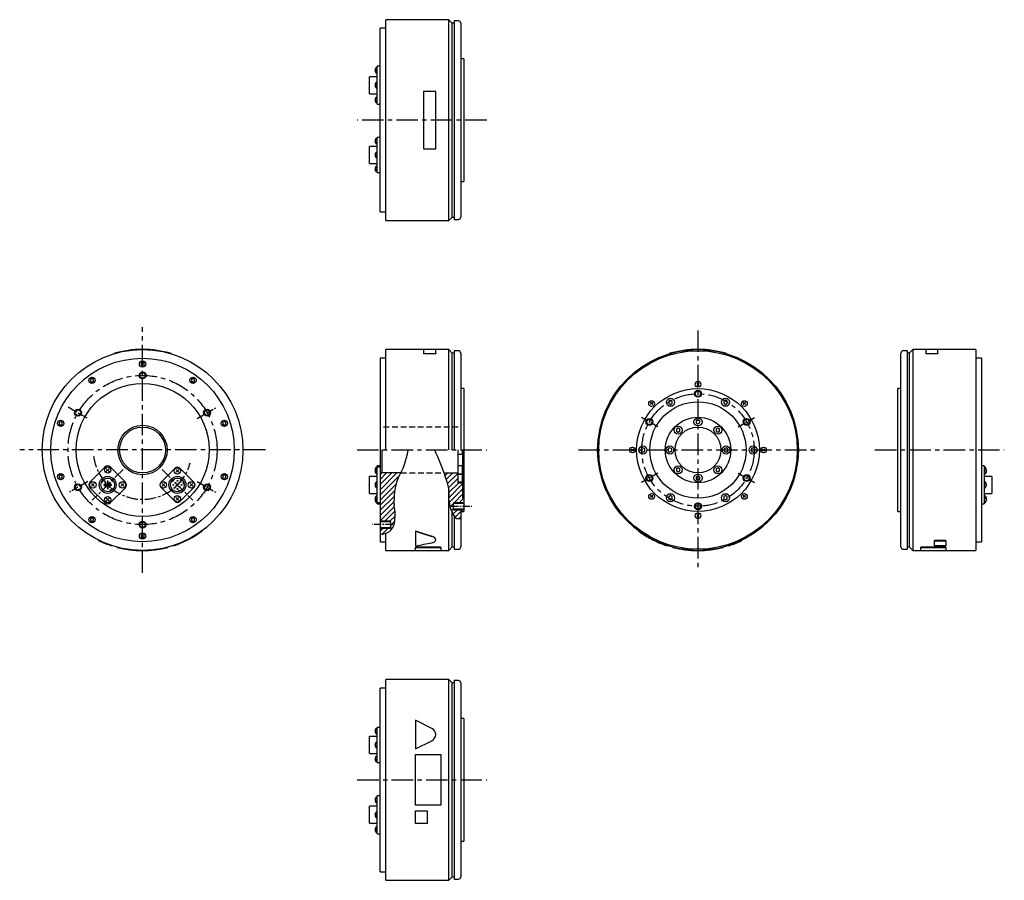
# Model space of a CAD drawing. Extents: x -592 to 267, y -375 to 375.
import ezdxf

# ---------------------------------------------------------------- set-up
doc = ezdxf.new("R2010")
doc.units = 0
doc.linetypes.add('CENTER', pattern=[2, 1.25, -0.25, 0.25, -0.25])
doc.linetypes.add('DASHED', pattern=[0.75, 0.5, -0.25])
doc.layers.get('0').update_dxf_attribs({"linetype": 'CONTINUOUS'})
for name, color, linetype in [('CENTER', 6, 'CENTER'), ('DASHED', 6, 'DASHED'), ('OUTLINE', 7, 'CONTINUOUS'), ('THIN_LINE', 6, 'CONTINUOUS')]:
    doc.layers.add(name, color=color, linetype=linetype)

# ---------------------------------------------------------------- blocks, each defined once
blk = doc.blocks.new('*X1')
at = {"color": 0}
for p, q in [((-291.94, -22.54), (-289.41, -20)), ((-290.73, -25.81), (-284.92, -20)), ((-289.6, -29.17), (-280.5, -20.07)), ((-288.76, -32.83), (-280.5, -24.56)), ((-288.28, -36.84), (-279.95, -28.5)), ((-288.28, -45.82), (-276.5, -34.03)), ((-288.27, -41.32), (-276.5, -29.54)), ((-283.98, -46), (-276.5, -38.52)), ((-279.49, -46), (-275.5, -42.01)), ((-287.52, -49.54), (-284.5, -46.52)), ((-286.38, -52.89), (-284.5, -51.01)), ((-284.93, -55.93), (-281, -52)), ((-283.15, -58.65), (-278.2, -53.69)), ((-280.06, -60.04), (-278.2, -58.18)), ((-278.01, -53.5), (-276.51, -52))]:
    blk.add_line(p, q, dxfattribs=at)
blk = doc.blocks.new('*X2')
at = {"color": 0}
for p, q in [((-362.4, -34.62), (-347.78, -20)), ((-362.4, -30.13), (-352.27, -20)), ((-362.4, -25.64), (-356.76, -20)), ((-362.4, -39.11), (-345.56, -22.27)), ((-362.4, -43.6), (-348.46, -29.66)), ((-362.4, -48.09), (-349.67, -35.36)), ((-362.4, -52.58), (-350.24, -40.42)), ((-362.5, -61.66), (-350.06, -49.22)), ((-362.4, -57.07), (-350.37, -45.04)), ((-358.35, -62), (-349.52, -53.18)), ((-353.86, -62), (-349.38, -57.53)), ((-362.5, -70.64), (-359.86, -68)), ((-360.61, -73.25), (-355.37, -68)), ((-353.5, -66.13), (-349.78, -62.41))]:
    blk.add_line(p, q, dxfattribs=at)

msp = doc.modelspace()

# ---------------------------------------------------------------- linework, layer by layer
at = {"layer": 'CENTER', "ltscale": 15}
for p, q in [((-184.25, 287.5), (-297.15, 287.5)), ((-484.38, -107.14), (-484.38, 107.14)), ((0, 104.25), (0, -104.25)), ((-377.25, 0), (-591.52, 0)), ((-297.25, 0), (-184.25, 0)), ((-104.25, 0), (104.25, 0)), ((154.22, 0), (267.12, 0)), ((-297.15, -287.5), (-184.25, -287.5))]:
    msp.add_line(p, q, dxfattribs=at)
at = {"layer": 'CENTER', "ltscale": 5}
for p, q in [((-549.34, 37.5), (-532.02, 27.5)), ((-436.75, 27.5), (-419.43, 37.5)), ((-35.07, 20.25), (-49.8, 28.75)), ((35.07, 20.25), (49.8, 28.75)), ((-35.07, -20.25), (-49.8, -28.75)), ((35.07, -20.25), (49.8, -28.75)), ((-532.02, -27.5), (-549.34, -37.5)), ((-436.75, -27.5), (-419.43, -37.5)), ((-215.25, -49), (-197.25, -49)), ((-266.25, -65), (-284.25, -65))]:
    msp.add_line(p, q, dxfattribs=at)
at = {"layer": 'CENTER', "ltscale": 8}
for p, q in [((-501.36, -16.97), (-528.23, -43.84)), ((-467.41, -16.97), (-440.54, -43.84))]:
    msp.add_line(p, q, dxfattribs=at)
at = {"layer": 'CENTER', "ltscale": 15}
for centre, radius in [((-484.38, 0), 65), ((0, 0), 49)]:
    msp.add_circle(centre, radius, dxfattribs=at)
at = {"layer": 'CENTER', "ltscale": 8}
msp.add_arc((-484.38, 0), 43, 187.22639, 344.86918, dxfattribs=at)
at = {"layer": 'DASHED', "ltscale": 10}
for p, q in [((-209.25, 20), (-275.65, 20)), ((-259.14, -20), (-221.49, -20))]:
    msp.add_line(p, q, dxfattribs=at)
at = {"layer": 'OUTLINE'}
for p, q in [((-272.25, 200), (-272.25, 375)), ((-217.25, 375), (-272.25, 375)), ((-217.25, 200), (-217.25, 375)), ((-214.25, 372), (-217.25, 375)), ((-214.25, 203), (-214.25, 372)), ((-212.75, 372), (-214.25, 372)), ((-212.75, 374), (-212.75, 201)), ((-208.95, 374), (-212.75, 374)), ((-206.95, 372), (-206.95, 203)), ((-277.25, 287.5), (-277.25, 367.5)), ((-272.25, 367.5), (-277.25, 367.5)), ((-204.25, 341), (-206.95, 341)), ((-204.25, 341), (-204.25, 234)), ((-281.65, 330.82), (-280.75, 332.32)), ((-281.65, 330.82), (-280.75, 329.31)), ((-277.25, 334.42), (-279.65, 334.42)), ((-279.65, 333.39), (-279.65, 334.42)), ((-279.65, 320.38), (-279.65, 333.39)), ((-279.65, 325.31), (-286.35, 325.31)), ((-286.35, 310.51), (-286.35, 325.31)), ((-281.65, 317.91), (-280.75, 319.41)), ((-281.65, 317.91), (-280.75, 316.4)), ((-279.65, 315.43), (-279.65, 320.38)), ((-286.35, 310.51), (-279.65, 310.51)), ((-279.65, 302.42), (-279.65, 315.43)), ((-239.25, 312.5), (-239.25, 262.5)), ((-228.75, 312.5), (-239.25, 312.5)), ((-228.75, 262.5), (-228.75, 312.5)), ((-281.65, 304.99), (-280.75, 306.5)), ((-281.65, 304.99), (-280.75, 303.49)), ((-279.65, 301.39), (-279.65, 302.42)), ((-279.65, 301.39), (-277.25, 301.39)), ((-277.25, 207.5), (-277.25, 287.5)), ((-281.65, 269.3), (-280.75, 270.8)), ((-281.65, 269.3), (-280.75, 267.8)), ((-277.25, 272.48), (-279.65, 272.48)), ((-279.65, 271.66), (-279.65, 272.48)), ((-279.65, 259.07), (-279.65, 271.66)), ((-279.65, 264.49), (-286.35, 264.49)), ((-286.35, 257.09), (-286.35, 264.49)), ((-281.65, 257.09), (-280.75, 258.6)), ((-279.65, 255.11), (-279.65, 259.07)), ((-239.25, 262.5), (-228.75, 262.5)), ((-286.35, 249.69), (-286.35, 257.09)), ((-286.35, 249.69), (-279.65, 249.69)), ((-281.65, 257.09), (-280.75, 255.59)), ((-279.65, 242.53), (-279.65, 255.11)), ((-281.65, 244.89), (-280.75, 246.39)), ((-281.65, 244.89), (-280.75, 243.39)), ((-279.65, 241.71), (-279.65, 242.53)), ((-279.65, 241.71), (-277.25, 241.71)), ((-206.95, 234), (-204.25, 234)), ((-277.25, 207.5), (-272.25, 207.5)), ((-272.25, 200), (-217.25, 200)), ((-217.25, 200), (-214.25, 203)), ((-214.25, 203), (-212.75, 203)), ((-212.75, 201), (-208.95, 201)), ((-272.25, 0), (-272.25, 87.5)), ((-239.25, 87.5), (-272.25, 87.5)), ((-228.75, 87.7), (-239.25, 87.7)), ((-239.25, 87.7), (-239.25, 84.05)), ((-228.75, 84.05), (-228.75, 87.7)), ((-217.25, 87.5), (-228.75, 87.5)), ((-217.25, 0), (-217.25, 87.5)), ((-214.25, 84.5), (-217.25, 87.5)), ((-212.75, 86.5), (-212.75, 0)), ((-208.95, 86.5), (-212.75, 86.5)), ((182.72, 86.5), (178.92, 86.5)), ((182.72, 0), (182.72, 86.5)), ((187.22, 87.5), (184.22, 84.5)), ((187.22, 87.5), (187.22, -87.5)), ((198.72, 87.5), (187.22, 87.5)), ((209.22, 87.7), (198.72, 87.7)), ((198.72, 87.7), (198.72, 84.05)), ((209.22, 84.05), (209.22, 87.7)), ((242.22, 87.5), (209.22, 87.5)), ((242.22, 87.5), (242.22, -87.5)), ((-509.38, 84.05), (-509.38, 83.85)), ((-459.38, 84.05), (-459.38, 83.85)), ((-277.25, 80), (-277.25, -13.89)), ((-272.25, 80), (-277.25, 80)), ((-239.25, 84.05), (-228.75, 84.05)), ((-239.25, 84.05), (-239.25, 83.85)), ((-228.75, 83.85), (-239.25, 83.85)), ((-228.75, 84.05), (-228.75, 83.85)), ((-214.25, 0), (-214.25, 84.5)), ((-212.75, 84.5), (-214.25, 84.5)), ((-206.95, 84.5), (-206.95, 0)), ((-25, 84.05), (-25, 83.85)), ((25, 84.05), (25, 83.85)), ((176.92, -84.5), (176.92, 84.5)), ((184.22, 84.5), (182.72, 84.5)), ((184.22, 84.5), (184.22, -84.5)), ((198.72, 84.05), (209.22, 84.05)), ((198.72, 84.05), (198.72, 83.85)), ((209.22, 83.85), (198.72, 83.85)), ((209.22, 84.05), (209.22, 83.85)), ((247.22, 80), (242.22, 80)), ((247.22, 80), (247.22, -80)), ((-484.38, 76.49), (-485.67, 75.74)), ((-485.67, 75.74), (-485.67, 74.26)), ((-485.67, 74.26), (-484.38, 73.51)), ((-483.09, 75.74), (-484.38, 76.49)), ((-484.38, 73.51), (-483.09, 74.26)), ((-483.09, 74.26), (-483.09, 75.74)), ((-528.47, 62.17), (-529.76, 61.42)), ((-529.76, 61.42), (-529.76, 59.93)), ((-527.18, 61.42), (-528.47, 62.17)), ((-527.18, 59.93), (-527.18, 61.42)), ((-440.3, 62.17), (-441.59, 61.42)), ((-441.59, 61.42), (-441.59, 59.93)), ((-439.01, 61.42), (-440.3, 62.17)), ((-439.01, 59.93), (-439.01, 61.42)), ((-529.76, 59.93), (-528.47, 59.19)), ((-528.47, 59.19), (-527.18, 59.93)), ((-441.59, 59.93), (-440.3, 59.19)), ((-440.3, 59.19), (-439.01, 59.93)), ((-204.25, 53.5), (-206.95, 53.5)), ((-204.25, 53.5), (-204.25, -53.5)), ((0.95, 56.3), (-0.95, 58.2)), ((0.95, 58.2), (-0.95, 56.3)), ((174.22, 0), (174.22, 53.5)), ((176.92, 53.5), (174.22, 53.5)), ((-24, 43.35), (-25.54, 42.46)), ((-22.46, 42.46), (-24, 43.35)), ((24, 43.35), (22.46, 42.46)), ((25.54, 42.46), (24, 43.35)), ((-39.53, 39.53), (-41.44, 41.44)), ((-39.53, 41.44), (-41.44, 39.53)), ((-25.54, 42.46), (-25.54, 40.68)), ((-25.54, 40.68), (-24, 39.79)), ((-24, 39.79), (-22.46, 40.68)), ((-22.46, 40.68), (-22.46, 42.46)), ((22.46, 42.46), (22.46, 40.68)), ((22.46, 40.68), (24, 39.79)), ((24, 39.79), (25.54, 40.68)), ((25.54, 40.68), (25.54, 42.46)), ((41.44, 39.53), (39.53, 41.44)), ((41.44, 41.44), (39.53, 39.53)), ((0, 26.28), (-1.54, 25.39)), ((1.54, 25.39), (0, 26.28)), ((-555.71, 24.67), (-557, 23.92)), ((-557, 23.92), (-557, 22.43)), ((-557, 22.43), (-555.71, 21.69)), ((-554.42, 23.92), (-555.71, 24.67)), ((-555.71, 21.69), (-554.42, 22.43)), ((-554.42, 22.43), (-554.42, 23.92)), ((-413.06, 24.67), (-414.35, 23.92)), ((-414.35, 23.92), (-414.35, 22.43)), ((-414.35, 22.43), (-413.06, 21.69)), ((-411.77, 23.92), (-413.06, 24.67)), ((-413.06, 21.69), (-411.77, 22.43)), ((-411.77, 22.43), (-411.77, 23.92)), ((-17.32, 19.1), (-18.86, 18.21)), ((-18.86, 18.21), (-18.86, 16.43)), ((-15.78, 18.21), (-17.32, 19.1)), ((-15.78, 16.43), (-15.78, 18.21)), ((-1.54, 25.39), (-1.54, 23.61)), ((-1.54, 23.61), (0, 22.72)), ((0, 22.72), (1.54, 23.61)), ((1.54, 23.61), (1.54, 25.39)), ((17.32, 19.1), (15.78, 18.21)), ((15.78, 18.21), (15.78, 16.43)), ((18.86, 18.21), (17.32, 19.1)), ((18.86, 16.43), (18.86, 18.21)), ((-18.86, 16.43), (-17.32, 15.55)), ((-17.32, 15.55), (-15.78, 16.43)), ((15.78, 16.43), (17.32, 15.55)), ((17.32, 15.55), (18.86, 16.43)), ((-275.65, 0), (-275.65, -20)), ((-56.3, -0.95), (-58.2, 0.95)), ((-56.3, 0.95), (-58.2, -0.95)), ((-48, 1.78), (-49.54, 0.89)), ((-49.54, 0.89), (-49.54, -0.89)), ((-46.46, 0.89), (-48, 1.78)), ((-46.46, -0.89), (-46.46, 0.89)), ((-24.5, 1.78), (-26.04, 0.89)), ((-26.04, 0.89), (-26.04, -0.89)), ((-22.96, 0.89), (-24.5, 1.78)), ((-22.96, -0.89), (-22.96, 0.89)), ((24.5, 1.78), (22.96, 0.89)), ((22.96, 0.89), (22.96, -0.89)), ((26.04, 0.89), (24.5, 1.78)), ((26.04, -0.89), (26.04, 0.89)), ((48, 1.78), (46.46, 0.89)), ((46.46, 0.89), (46.46, -0.89)), ((49.54, 0.89), (48, 1.78)), ((49.54, -0.89), (49.54, 0.89)), ((58.2, -0.95), (56.3, 0.95)), ((58.2, 0.95), (56.3, -0.95)), ((174.22, -53.5), (174.22, 0)), ((182.72, -86.5), (182.72, 0)), ((-277.15, 0), (-277.15, -21.5)), ((-209.25, -28.5), (-209.25, 0)), ((-209.25, -3.5), (-205.62, -3.5)), ((-205.62, 0), (-205.62, -3.5)), ((-205.62, -3.5), (-205.25, -2.85)), ((-205.25, 0), (-205.25, -42)), ((-49.54, -0.89), (-48, -1.78)), ((-48, -1.78), (-46.46, -0.89)), ((-26.04, -0.89), (-24.5, -1.78)), ((-24.5, -1.78), (-22.96, -0.89)), ((22.96, -0.89), (24.5, -1.78)), ((24.5, -1.78), (26.04, -0.89)), ((46.46, -0.89), (48, -1.78)), ((48, -1.78), (49.54, -0.89)), ((-517.27, -14.92), (-530.28, -27.93)), ((-513.59, -18.7), (-515.99, -16.29)), ((-513.59, -16.29), (-515.99, -18.7)), ((-499.3, -27.93), (-512.32, -14.92)), ((-455.96, -15.84), (-468.55, -28.43)), ((-452.78, -19.4), (-455.18, -17)), ((-452.78, -17), (-455.18, -19.4)), ((-439.41, -28.43), (-452, -15.84)), ((-281.65, -18.2), (-280.75, -16.7)), ((-279.65, -14.92), (-279.65, -13.89)), ((-277.15, -13.89), (-279.65, -13.89)), ((-279.65, -15.02), (-279.65, -14.92)), ((-277.15, -15.02), (-279.65, -15.02)), ((-279.65, -15.84), (-279.65, -15.02)), ((-279.65, -28.43), (-279.65, -15.84)), ((-205.62, -13.82), (-209.25, -13.82)), ((-205.62, -13.82), (-205.62, -20.82)), ((-205.62, -13.82), (-205.25, -14.47)), ((-17.32, -15.55), (-18.86, -16.43)), ((-18.86, -16.43), (-18.86, -18.21)), ((-15.78, -16.43), (-17.32, -15.55)), ((-15.78, -18.21), (-15.78, -16.43)), ((17.32, -15.55), (15.78, -16.43)), ((15.78, -16.43), (15.78, -18.21)), ((18.86, -16.43), (17.32, -15.55)), ((18.86, -18.21), (18.86, -16.43)), ((249.62, -13.89), (247.22, -13.89)), ((249.62, -13.89), (249.62, -14.92)), ((249.62, -14.92), (249.62, -27.93)), ((251.62, -17.49), (250.72, -15.99)), ((-555.71, -21.69), (-557, -22.43)), ((-557, -22.43), (-557, -23.92)), ((-557, -23.92), (-555.71, -24.67)), ((-554.42, -22.43), (-555.71, -21.69)), ((-555.71, -24.67), (-554.42, -23.92)), ((-554.42, -23.92), (-554.42, -22.43)), ((-511.11, -25.67), (-511.64, -26.2)), ((-457.13, -26.2), (-457.66, -25.67)), ((-413.06, -21.69), (-414.35, -22.43)), ((-414.35, -22.43), (-414.35, -23.92)), ((-414.35, -23.92), (-413.06, -24.67)), ((-411.77, -22.43), (-413.06, -21.69)), ((-413.06, -24.67), (-411.77, -23.92)), ((-411.77, -23.92), (-411.77, -22.43)), ((-279.65, -23.01), (-286.35, -23.01)), ((-286.35, -37.81), (-286.35, -23.01)), ((-281.65, -18.2), (-280.75, -19.7)), ((-277.15, -21.5), (-275.65, -20)), ((-277.15, -21.5), (-277.15, -58)), ((-259.14, -20), (-275.65, -20)), ((-221.49, -20), (-209.25, -20)), ((-209.25, -21), (-209.25, -20)), ((-209.25, -20.82), (-205.62, -20.82)), ((-209.25, -21), (-205.62, -21)), ((-205.62, -20.82), (-205.25, -20.17)), ((-205.62, -21), (-205.62, -28)), ((-205.62, -21), (-205.25, -21.65)), ((-18.86, -18.21), (-17.32, -19.1)), ((-17.32, -19.1), (-15.78, -18.21)), ((0, -22.72), (-1.54, -23.61)), ((-1.54, -23.61), (-1.54, -25.39)), ((-1.54, -25.39), (0, -26.28)), ((1.54, -23.61), (0, -22.72)), ((0, -26.28), (1.54, -25.39)), ((1.54, -25.39), (1.54, -23.61)), ((15.78, -18.21), (17.32, -19.1)), ((17.32, -19.1), (18.86, -18.21)), ((256.32, -23.01), (249.62, -23.01)), ((251.62, -17.49), (250.72, -19)), ((256.32, -23.01), (256.32, -37.81)), ((-530.28, -32.88), (-517.27, -45.89)), ((-526.5, -31.61), (-528.9, -29.2)), ((-526.5, -29.2), (-528.9, -31.61)), ((-520.1, -27.61), (-519.48, -28.04)), ((-519.48, -28.04), (-518.62, -26.81)), ((-518.62, -26.81), (-519.24, -26.38)), ((-515.09, -30.11), (-517.9, -30.11)), ((-517.9, -30.71), (-515.09, -30.71)), ((-515.09, -27.29), (-515.09, -30.11)), ((-515.09, -30.71), (-515.09, -33.52)), ((-514.49, -30.11), (-514.49, -27.29)), ((-511.68, -30.11), (-514.49, -30.11)), ((-514.49, -33.52), (-514.49, -30.71)), ((-514.49, -30.71), (-511.68, -30.71)), ((-512.32, -45.89), (-499.3, -32.88)), ((-511.64, -26.2), (-510.58, -27.26)), ((-510.58, -27.26), (-510.05, -26.73)), ((-500.68, -31.61), (-503.08, -29.2)), ((-500.68, -29.2), (-503.08, -31.61)), ((-468.55, -32.39), (-455.96, -44.97)), ((-464.98, -31.61), (-467.39, -29.2)), ((-464.98, -29.2), (-467.39, -31.61)), ((-458.72, -26.73), (-458.19, -27.26)), ((-458.19, -27.26), (-457.13, -26.2)), ((-452, -44.97), (-439.41, -32.39)), ((-448.64, -27.66), (-449.35, -27.92)), ((-449.35, -27.92), (-448.84, -29.33)), ((-448.84, -29.33), (-448.13, -29.07)), ((-440.57, -31.61), (-442.98, -29.2)), ((-440.57, -29.2), (-442.98, -31.61)), ((-281.65, -30.41), (-280.75, -28.9)), ((-281.65, -30.41), (-280.75, -31.91)), ((-279.65, -32.39), (-279.65, -28.43)), ((-279.65, -44.97), (-279.65, -32.39)), ((-205.62, -28), (-209.25, -28)), ((-209.25, -28.5), (-205.25, -28.5)), ((-205.62, -28), (-205.25, -27.35)), ((249.62, -27.93), (249.62, -32.88)), ((249.62, -32.88), (249.62, -45.89)), ((251.62, -30.41), (250.72, -28.9)), ((251.62, -30.41), (250.72, -31.91)), ((-513.59, -44.52), (-515.99, -42.12)), ((-513.59, -42.12), (-515.99, -44.52)), ((-511.91, -34.8), (-513.27, -35.44)), ((-513.27, -35.44), (-512.95, -36.12)), ((-511.59, -35.48), (-511.91, -34.8)), ((-452.78, -43.81), (-455.18, -41.41)), ((-452.78, -41.41), (-455.18, -43.81)), ((-451.91, -35.23), (-453.36, -35.62)), ((-453.36, -35.62), (-453.16, -36.35)), ((-451.71, -35.96), (-451.91, -35.23)), ((-286.35, -37.81), (-279.65, -37.81)), ((-281.65, -42.61), (-280.75, -41.11)), ((-281.65, -42.61), (-280.75, -44.11)), ((-217.25, -87.5), (-217.25, -34.6)), ((-205.25, -42), (-204.25, -42)), ((-39.53, -41.44), (-41.44, -39.53)), ((-39.53, -39.53), (-41.44, -41.44)), ((-24, -39.79), (-25.54, -40.68)), ((-25.54, -40.68), (-25.54, -42.46)), ((-25.54, -42.46), (-24, -43.35)), ((-22.46, -40.68), (-24, -39.79)), ((-24, -43.35), (-22.46, -42.46)), ((-22.46, -42.46), (-22.46, -40.68)), ((24, -39.79), (22.46, -40.68)), ((22.46, -40.68), (22.46, -42.46)), ((22.46, -42.46), (24, -43.35)), ((25.54, -40.68), (24, -39.79)), ((24, -43.35), (25.54, -42.46)), ((25.54, -42.46), (25.54, -40.68)), ((41.44, -41.44), (39.53, -39.53)), ((41.44, -39.53), (39.53, -41.44)), ((249.62, -37.81), (256.32, -37.81)), ((251.62, -43.32), (250.72, -41.81)), ((-279.65, -45.79), (-279.65, -44.97)), ((-279.65, -45.79), (-277.15, -45.79)), ((-279.65, -45.89), (-279.65, -45.79)), ((-279.65, -46.92), (-279.65, -45.89)), ((-279.65, -46.92), (-277.15, -46.92)), ((-277.25, -46.92), (-277.25, -80)), ((-204.25, -46.6), (-213.25, -46.6)), ((-213.25, -51.4), (-213.25, -46.6)), ((-213.25, -51.4), (-204.25, -51.4)), ((247.22, -46.92), (249.62, -46.92)), ((249.62, -45.89), (249.62, -46.92)), ((251.62, -43.32), (250.72, -44.82)), ((-528.47, -59.19), (-529.76, -59.93)), ((-529.76, -59.93), (-529.76, -61.42)), ((-527.18, -59.93), (-528.47, -59.19)), ((-527.18, -61.42), (-527.18, -59.93)), ((-440.3, -59.19), (-441.59, -59.93)), ((-441.59, -59.93), (-441.59, -61.42)), ((-439.01, -59.93), (-440.3, -59.19)), ((-439.01, -61.42), (-439.01, -59.93)), ((-277.25, -58), (-277.15, -58)), ((-214.25, -84.5), (-214.25, -54.84)), ((-212.75, -57.5), (-212.75, -86.5)), ((-206.95, -53.5), (-204.25, -53.5)), ((-206.95, -53.5), (-206.95, -84.5)), ((0.95, -58.2), (-0.95, -56.3)), ((0.95, -56.3), (-0.95, -58.2)), ((174.22, -53.5), (176.92, -53.5)), ((-529.76, -61.42), (-528.47, -62.17)), ((-528.47, -62.17), (-527.18, -61.42)), ((-441.59, -61.42), (-440.3, -62.17)), ((-440.3, -62.17), (-439.01, -61.42)), ((-268.25, -62.6), (-277.25, -62.6)), ((-277.25, -67.4), (-268.25, -67.4)), ((-268.25, -62.6), (-268.25, -67.4)), ((-484.38, -73.51), (-485.67, -74.26)), ((-485.67, -74.26), (-485.67, -75.74)), ((-485.67, -75.74), (-484.38, -76.49)), ((-483.09, -74.26), (-484.38, -73.51)), ((-484.38, -76.49), (-483.09, -75.74)), ((-483.09, -75.74), (-483.09, -74.26)), ((-432.38, -70.57), (-432.38, -70.37)), ((-272.25, -87.5), (-272.25, -72.59)), ((-246.25, -70.57), (-246.25, -70.37)), ((-246.25, -70.57), (-246.25, -83.43)), ((-52, -70.57), (-52, -70.37)), ((-522.38, -79.02), (-522.38, -78.82)), ((-511.38, -83.43), (-511.38, -83.23)), ((-506.38, -84.89), (-506.38, -84.69)), ((-462.38, -84.89), (-462.38, -84.69)), ((-457.38, -83.43), (-457.38, -83.23)), ((-277.25, -80), (-272.25, -80)), ((-224.25, -84.69), (-246.25, -84.69)), ((-246.25, -84.89), (-246.25, -84.69)), ((-246.25, -84.89), (-224.25, -84.89)), ((-246.25, -87.7), (-246.25, -84.89)), ((-228.75, -78.27), (-228.75, -78.08)), ((-224.25, -84.89), (-224.25, -84.69)), ((-224.25, -84.89), (-224.25, -87.7)), ((-217.25, -87.5), (-214.25, -84.5)), ((-214.25, -84.5), (-212.75, -84.5)), ((-27, -83.43), (-27, -83.23)), ((-22, -84.89), (-22, -84.69)), ((22, -84.89), (22, -84.69)), ((27, -83.43), (27, -83.23)), ((38, -79.02), (38, -78.82)), ((182.72, -84.5), (184.22, -84.5)), ((184.22, -84.5), (187.22, -87.5)), ((216.22, -84.69), (194.22, -84.69)), ((194.22, -84.89), (194.22, -84.69)), ((194.22, -84.89), (216.22, -84.89)), ((194.22, -87.7), (194.22, -84.89)), ((216.22, -78.82), (206.22, -78.82)), ((206.22, -79.02), (206.22, -78.82)), ((206.22, -79.02), (216.22, -79.02)), ((206.22, -83.43), (206.22, -79.02)), ((216.22, -83.43), (206.22, -83.43)), ((216.22, -79.02), (216.22, -78.82)), ((216.22, -79.02), (216.22, -83.43)), ((216.22, -84.89), (216.22, -84.69)), ((216.22, -84.89), (216.22, -87.7)), ((242.22, -80), (247.22, -80)), ((-272.25, -87.5), (-246.25, -87.5)), ((-246.25, -87.7), (-224.25, -87.7)), ((-224.25, -87.5), (-217.25, -87.5)), ((-212.75, -86.5), (-208.95, -86.5)), ((178.92, -86.5), (182.72, -86.5)), ((187.22, -87.5), (194.22, -87.5)), ((194.22, -87.7), (216.22, -87.7)), ((216.22, -87.5), (242.22, -87.5)), ((-272.25, -375), (-272.25, -200)), ((-217.25, -200), (-272.25, -200)), ((-217.25, -375), (-217.25, -200)), ((-214.25, -203), (-217.25, -200)), ((-214.25, -372), (-214.25, -203)), ((-212.75, -203), (-214.25, -203)), ((-212.75, -201), (-212.75, -374)), ((-208.95, -201), (-212.75, -201)), ((-206.95, -203), (-206.95, -372)), ((-277.25, -367.5), (-277.25, -207.5)), ((-272.25, -207.5), (-277.25, -207.5)), ((-232.05, -242.64), (-246.25, -235.5)), ((-246.25, -235.5), (-246.25, -260.5)), ((-204.25, -234), (-206.95, -234)), ((-204.25, -234), (-204.25, -341)), ((-281.65, -244.89), (-280.75, -243.39)), ((-281.65, -244.89), (-280.75, -246.39)), ((-277.25, -241.71), (-279.65, -241.71)), ((-279.65, -242.53), (-279.65, -241.71)), ((-279.65, -255.11), (-279.65, -242.53)), ((-279.65, -249.69), (-286.35, -249.69)), ((-286.35, -264.49), (-286.35, -249.69)), ((-281.65, -257.09), (-280.75, -255.59)), ((-281.65, -257.09), (-280.75, -258.6)), ((-279.65, -259.07), (-279.65, -255.11)), ((-246.25, -260.5), (-232.05, -253.36)), ((-286.35, -264.49), (-279.65, -264.49)), ((-279.65, -271.66), (-279.65, -259.07)), ((-246.25, -309.5), (-246.25, -265.5)), ((-246.25, -265.5), (-224.25, -265.5)), ((-224.25, -265.5), (-224.25, -309.5)), ((-281.65, -269.3), (-280.75, -267.8)), ((-281.65, -269.3), (-280.75, -270.8)), ((-279.65, -272.48), (-279.65, -271.66)), ((-279.65, -272.48), (-277.25, -272.48)), ((-281.65, -304.99), (-280.75, -303.49)), ((-281.65, -304.99), (-280.75, -306.5)), ((-277.25, -301.39), (-279.65, -301.39)), ((-279.65, -302.42), (-279.65, -301.39)), ((-279.65, -315.43), (-279.65, -302.42)), ((-279.65, -310.51), (-286.35, -310.51)), ((-286.35, -325.31), (-286.35, -310.51)), ((-281.65, -317.91), (-280.75, -316.4)), ((-279.65, -320.38), (-279.65, -315.43)), ((-224.25, -309.5), (-246.25, -309.5)), ((-246.25, -314.56), (-236.25, -314.56)), ((-246.25, -325.56), (-246.25, -314.56)), ((-236.25, -314.56), (-236.25, -325.56)), ((-286.35, -325.31), (-279.65, -325.31)), ((-281.65, -317.91), (-280.75, -319.41)), ((-279.65, -333.39), (-279.65, -320.38)), ((-236.25, -325.56), (-246.25, -325.56)), ((-281.65, -330.82), (-280.75, -329.31)), ((-281.65, -330.82), (-280.75, -332.32)), ((-279.65, -334.42), (-279.65, -333.39)), ((-279.65, -334.42), (-277.25, -334.42)), ((-206.95, -341), (-204.25, -341)), ((-277.25, -367.5), (-272.25, -367.5)), ((-272.25, -375), (-217.25, -375)), ((-217.25, -375), (-214.25, -372)), ((-214.25, -372), (-212.75, -372)), ((-212.75, -374), (-208.95, -374))]:
    msp.add_line(p, q, dxfattribs=at)
for centre, radius in [((-484.38, 0), 87.5), ((0, 0), 87.5), ((0, 0), 86.5), ((-484.38, 0), 80), ((-484.38, 75), 2.75), ((-528.47, 60.68), 2.75), ((-484.38, 65), 2.4), ((-440.3, 60.68), 2.75), ((-484.38, 0), 58), ((0, 0), 53.5), ((0, 57.25), 2.5), ((-40.48, 40.48), 2.5), ((-24, 41.57), 3.5), ((0, 49), 2.4), ((24, 41.57), 3.5), ((40.48, 40.48), 2.5), ((-540.68, 32.5), 2.4), ((-428.09, 32.5), 2.4), ((0, 0), 42), ((-555.71, 23.18), 2.75), ((-413.06, 23.18), 2.75), ((-42.44, 24.5), 2.4), ((0, 0), 28.5), ((0, 24.5), 3.5), ((42.44, 24.5), 2.4), ((-484.38, 0), 21.5), ((-484.38, 0), 20), ((-17.32, 17.32), 3.5), ((0, 0), 20), ((17.32, 17.32), 3.5), ((-57.25, 0), 2.5), ((-48, 0), 3.5), ((-24.5, 0), 3.5), ((24.5, 0), 3.5), ((48, 0), 3.5), ((57.25, 0), 2.5), ((-514.79, -17.49), 2.75), ((-453.98, -18.2), 2.75), ((-17.32, -17.32), 3.5), ((17.32, -17.32), 3.5), ((-555.71, -23.18), 2.75), ((-514.79, -30.41), 7.4), ((-514.79, -30.41), 6), ((-453.98, -30.41), 7.4), ((-453.98, -30.41), 6), ((-413.06, -23.18), 2.75), ((-42.44, -24.5), 2.4), ((0, -24.5), 3.5), ((42.44, -24.5), 2.4), ((-540.68, -32.5), 2.4), ((-527.7, -30.41), 2.75), ((-516.56, -28.64), 0.4), ((-516.56, -32.17), 0.4), ((-513.02, -28.64), 0.4), ((-513.02, -32.17), 0.4), ((-501.88, -30.41), 2.75), ((-466.18, -30.41), 2.75), ((-457.51, -30.41), 0.35), ((-456.63, -33.06), 0.35), ((-455.75, -28.64), 0.35), ((-454.86, -31.29), 0.35), ((-453.98, -26.87), 0.35), ((-453.98, -33.94), 0.35), ((-453.1, -29.52), 0.35), ((-452.21, -32.17), 0.35), ((-451.33, -27.75), 0.35), ((-450.44, -30.41), 0.35), ((-441.77, -30.41), 2.75), ((-428.09, -32.5), 2.4), ((-514.79, -43.32), 2.75), ((-453.98, -42.61), 2.75), ((-40.48, -40.48), 2.5), ((-24, -41.57), 3.5), ((24, -41.57), 3.5), ((40.48, -40.48), 2.5), ((0, -49), 2.4), ((-528.47, -60.68), 2.75), ((-440.3, -60.68), 2.75), ((0, -57.25), 2.5), ((-484.38, -65), 2.4), ((-484.38, -75), 2.75)]:
    msp.add_circle(centre, radius, dxfattribs=at)
for centre, radius, start, end in [((-208.95, 372), 2, 0, 90), ((-278.35, 330.82), 3.3, 140.41849, 219.58151), ((-279.5, 331.77), 1.8, 94.58606, 140.41849), ((-279.5, 329.86), 1.8, 219.58151, 265.41394), ((-278.35, 317.91), 3.3, 140.41849, 219.58151), ((-279.5, 318.86), 1.8, 94.58606, 140.41849), ((-279.5, 316.95), 1.8, 219.58151, 265.41394), ((-278.35, 304.99), 3.3, 140.41849, 219.58151), ((-279.5, 305.95), 1.8, 94.58606, 140.41849), ((-279.5, 304.04), 1.8, 219.58151, 265.41394), ((-278.35, 269.3), 3.3, 140.41849, 219.58151), ((-279.5, 270.25), 1.8, 94.58606, 140.41849), ((-279.5, 268.34), 1.8, 219.58151, 265.41394), ((-278.35, 257.09), 3.3, 140.41849, 219.58151), ((-279.5, 258.05), 1.8, 94.58606, 140.41849), ((-279.5, 256.14), 1.8, 219.58151, 265.41394), ((-278.35, 244.89), 3.3, 140.41849, 219.58151), ((-279.5, 245.85), 1.8, 94.58606, 140.41849), ((-279.5, 243.93), 1.8, 219.58151, 265.41394), ((-208.95, 203), 2, 270, 0), ((-484.38, 0.2), 87.5, 73.39845, 106.60155), ((-208.95, 84.5), 2, 0, 90), ((0, 0.2), 87.5, 73.39845, 106.60155), ((178.92, 84.5), 2, 90, 180), ((-514.79, -17.39), 3.5, 45, 135), ((-453.98, -17.82), 2.8, 45, 135), ((-278.35, -17.49), 3.3, 140.41849, 186.15032), ((-278.35, -18.2), 3.3, 140.41849, 219.58151), ((-279.5, -16.54), 1.8, 94.58606, 140.41849), ((-279.5, -17.25), 1.8, 94.58606, 140.41849), ((249.48, -16.54), 1.8, 39.58151, 85.41394), ((248.32, -17.49), 3.3, 320.41849, 39.58151), ((-279.5, -19.16), 1.8, 219.58151, 265.41394), ((249.48, -18.45), 1.8, 274.58606, 320.41849), ((249.48, -19.16), 1.8, 274.58606, 320.41849), ((248.32, -18.2), 3.3, 320.41849, 6.15032), ((-527.8, -30.41), 3.5, 135, 225), ((-517.9, -30.41), 0.3, 90, 270), ((-514.79, -27.29), 0.3, 0, 180), ((-514.79, -33.52), 0.3, 180, 0), ((-511.68, -30.41), 0.3, 270, 90), ((-501.78, -30.41), 3.5, 315, 45), ((-466.57, -30.41), 2.8, 135, 225), ((-441.39, -30.41), 2.8, 315, 45), ((-278.35, -30.41), 3.3, 140.41849, 219.58151), ((-279.5, -29.45), 1.8, 94.58606, 140.41849), ((-279.5, -31.36), 1.8, 219.58151, 265.41394), ((249.48, -29.45), 1.8, 39.58151, 85.41394), ((249.48, -31.36), 1.8, 274.58606, 320.41849), ((248.32, -30.41), 3.3, 320.41849, 39.58151), ((-278.35, -42.61), 3.3, 140.41849, 219.58151), ((-279.5, -41.65), 1.8, 94.58606, 140.41849), ((249.48, -41.65), 1.8, 39.58151, 85.41394), ((249.48, -42.36), 1.8, 39.58151, 85.41394), ((248.32, -42.61), 3.3, 353.84968, 39.58151), ((248.32, -43.32), 3.3, 320.41849, 39.58151), ((-514.79, -43.42), 3.5, 225, 315), ((-453.98, -42.99), 2.8, 225, 315), ((-278.35, -43.32), 3.3, 173.84968, 219.58151), ((-279.5, -43.57), 1.8, 219.58151, 265.41394), ((-279.5, -44.27), 1.8, 219.58151, 265.41394), ((249.48, -44.27), 1.8, 274.58606, 320.41849), ((-484.38, -0.2), 87.5, 287.97316, 306.46173), ((-234.71, -83.34), 8.63, 57.54108, 72.06448), ((-248.15, -111.65), 39.73, 62.83546, 66.08834), ((-231.58, -78.47), 2.85, 7.99098, 58.10035), ((-232.6, -79.48), 4.1, 20.03238, 50.96958), ((0, -0.2), 87.5, 233.53827, 239.15693), ((0, -0.2), 87.5, 239.15693, 247.035), ((-484.38, -0.2), 87.5, 244.26015, 252.02684), ((-484.38, -0.2), 87.5, 255.43794, 284.56206), ((-233.36, -74.34), 6.55, 281.5133, 308.80346), ((-231.07, -77.97), 2.35, 320.88758, 352.58552), ((-208.95, -84.5), 2, 270, 0), ((0, -0.2), 87.5, 247.035, 252.02684), ((0, -0.2), 87.5, 255.43794, 284.56206), ((0, -0.2), 87.5, 287.97316, 295.73985), ((178.92, -84.5), 2, 180, 270), ((-208.95, -203), 2, 0, 90), ((-278.35, -244.89), 3.3, 140.41849, 219.58151), ((-279.5, -243.93), 1.8, 94.58606, 140.41849), ((-279.5, -245.85), 1.8, 219.58151, 265.41394), ((-234.75, -248), 6, 296.71193, 63.28807), ((-278.35, -257.09), 3.3, 140.41849, 219.58151), ((-279.5, -256.14), 1.8, 94.58606, 140.41849), ((-279.5, -258.05), 1.8, 219.58151, 265.41394), ((-278.35, -269.3), 3.3, 140.41849, 219.58151), ((-279.5, -268.34), 1.8, 94.58606, 140.41849), ((-279.5, -270.25), 1.8, 219.58151, 265.41394), ((-278.35, -304.99), 3.3, 140.41849, 219.58151), ((-279.5, -304.04), 1.8, 94.58606, 140.41849), ((-279.5, -305.95), 1.8, 219.58151, 265.41394), ((-278.35, -317.91), 3.3, 140.41849, 219.58151), ((-279.5, -316.95), 1.8, 94.58606, 140.41849), ((-279.5, -318.86), 1.8, 219.58151, 265.41394), ((-278.35, -330.82), 3.3, 140.41849, 219.58151), ((-279.5, -329.86), 1.8, 94.58606, 140.41849), ((-279.5, -331.77), 1.8, 219.58151, 265.41394), ((-208.95, -372), 2, 270, 0)]:
    msp.add_arc(centre, radius, start, end, dxfattribs=at)
for centre, start_param, end_param in [((-142.86, 0), 4.076012, 4.174076), ((-142.86, -0.2), 4.076012, 4.174076), ((-299.93, -0.2), 5.02608, 5.113204)]:
    msp.add_ellipse(centre, major_axis=(173.98, 0), ratio=0.502946, start_param=start_param, end_param=end_param, dxfattribs=at)
at = {"layer": 'THIN_LINE'}
for p, q in [((-204.25, -46), (-213.25, -46)), ((-213.25, -46), (-213.25, -46.6)), ((-213.25, -51.4), (-213.25, -52)), ((-213.25, -52), (-204.25, -52)), ((-268.25, -62), (-277.25, -62)), ((-277.25, -68), (-268.25, -68)), ((-268.25, -62.6), (-268.25, -62)), ((-268.25, -67.4), (-268.25, -68))]:
    msp.add_line(p, q, dxfattribs=at)
for centre in [(-484.38, 65), (0, 49), (-540.68, 32.5), (-428.09, 32.5), (-42.44, 24.5), (42.44, 24.5), (-42.44, -24.5), (42.44, -24.5), (-540.68, -32.5), (-428.09, -32.5), (0, -49), (-484.38, -65)]:
    msp.add_circle(centre, 3, dxfattribs=at)
for centre, radius, start, end in [((-320.81, 10.34), 68.74, 329.51402, 351.34505), ((-364.53, -66.54), 150.42, 16.43978, 26.25437), ((-208.07, -44.33), 57.05, 159.69113, 184.00449), ((-253.61, -39.17), 36.65, 352.82663, 24.50781), ((-304.94, -56.67), 40.81, 350.10214, 11.80877), ((-188.05, -41.8), 29.26, 183.81799, 212.43764), ((-208.54, -55.31), 4.74, 207.48308, 289.64445), ((-276.16, -61.67), 11.61, 264.6451, 349.99791)]:
    msp.add_arc(centre, radius, start, end, dxfattribs=at)

# ---------------------------------------------------------------- block references
at = {"layer": 'THIN_LINE', "ltscale": 5}
for name, p in [('*X2', (85.25, 0)), ('*X1', (71.25, 0))]:
    msp.add_blockref(name, p, dxfattribs=at)

doc.saveas('drawing.dxf')
